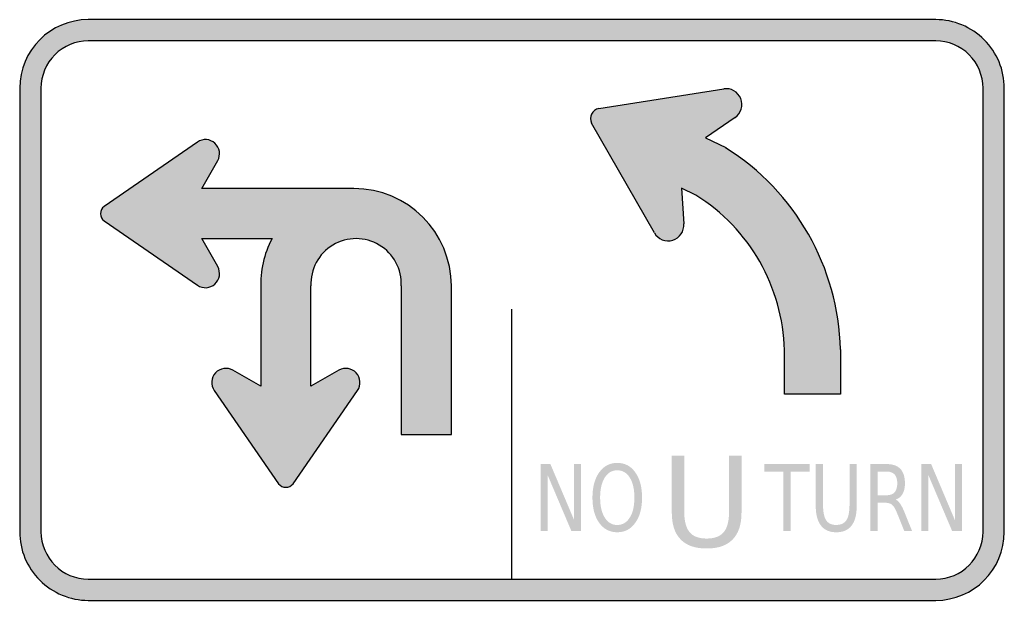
# Model space of a CAD drawing. Header units: inches. Extents: x -0.5 to 0.5, y -0.3 to 0.3.
import ezdxf

# ---------------------------------------------------------------- set-up
doc = ezdxf.new("R2010")
doc.units = ezdxf.units.IN
doc.header["$MEASUREMENT"] = 0

msp = doc.modelspace()

# ---------------------------------------------------------------- hatches: boundary and pattern name
h = msp.add_hatch(color=7)
edge = h.paths.add_edge_path()
edge.add_spline(control_points=[(0.4303, -0.2951), (0.4688, -0.2951), (0.5, -0.2639), (0.5, -0.2254)], knot_values=[0, 0, 0, 0, 1, 1, 1, 1], degree=3, periodic=0)
edge.add_line((0.5, -0.2254), (0.5, 0.2254))
edge.add_spline(control_points=[(0.5, 0.2254), (0.5, 0.2439), (0.4927, 0.2616), (0.4796, 0.2747), (0.4665, 0.2877), (0.4488, 0.2951), (0.4303, 0.2951)], knot_values=[0, 0, 0, 0, 1, 1, 1, 2, 2, 2, 2], degree=3, periodic=0)
edge.add_line((0.4303, 0.2951), (-0.4303, 0.2951))
edge.add_spline(control_points=[(-0.4303, 0.2951), (-0.4688, 0.2951), (-0.5, 0.2639), (-0.5, 0.2254)], knot_values=[0, 0, 0, 0, 1, 1, 1, 1], degree=3, periodic=0)
edge.add_line((-0.5, 0.2254), (-0.5, -0.2254))
edge.add_spline(control_points=[(-0.5, -0.2254), (-0.5, -0.2439), (-0.4927, -0.2616), (-0.4796, -0.2747), (-0.4665, -0.2877), (-0.4488, -0.2951), (-0.4303, -0.2951)], knot_values=[0, 0, 0, 0, 1, 1, 1, 2, 2, 2, 2], degree=3, periodic=0)
edge.add_line((-0.4303, -0.2951), (0.4303, -0.2951))
edge = h.paths.add_edge_path(flags=0)
edge.add_spline(control_points=[(0.4303, -0.2735), (0.4569, -0.2735), (0.4784, -0.2519), (0.4784, -0.2254)], knot_values=[0, 0, 0, 0, 1, 1, 1, 1], degree=3, periodic=0)
edge.add_line((0.4784, -0.2254), (0.4784, 0.2254))
edge.add_spline(control_points=[(0.4784, 0.2254), (0.4784, 0.2381), (0.4733, 0.2504), (0.4643, 0.2594), (0.4553, 0.2684), (0.4431, 0.2735), (0.4303, 0.2735)], knot_values=[0, 0, 0, 0, 1, 1, 1, 2, 2, 2, 2], degree=3, periodic=0)
edge.add_line((0.4303, 0.2735), (-0.4303, 0.2735))
edge.add_spline(control_points=[(-0.4303, 0.2735), (-0.4431, 0.2735), (-0.4553, 0.2684), (-0.4643, 0.2594), (-0.4733, 0.2504), (-0.4784, 0.2381), (-0.4784, 0.2254)], knot_values=[0, 0, 0, 0, 1, 1, 1, 2, 2, 2, 2], degree=3, periodic=0)
edge.add_line((-0.4784, 0.2254), (-0.4784, -0.2254))
edge.add_spline(control_points=[(-0.4784, -0.2254), (-0.4784, -0.2519), (-0.4569, -0.2735), (-0.4303, -0.2735)], knot_values=[0, 0, 0, 0, 1, 1, 1, 1], degree=3, periodic=0)
edge.add_line((-0.4303, -0.2735), (0.4303, -0.2735))
h = msp.add_hatch(color=7)
edge = h.paths.add_edge_path()
edge.add_spline(control_points=[(0.217, 0.1648), (0.2878, 0.1205), (0.3316, 0.0435), (0.3335, -0.0401)], knot_values=[0, 0, 0, 0, 1, 1, 1, 1], degree=3, periodic=0)
edge.add_line((0.3335, -0.0401), (0.3335, -0.0854))
edge.add_line((0.3335, -0.0854), (0.2767, -0.0854))
edge.add_line((0.2767, -0.0854), (0.2767, -0.0408))
edge.add_spline(control_points=[(0.2767, -0.0408), (0.275, 0.0234), (0.2413, 0.0826), (0.1868, 0.1167)], knot_values=[0, 0, 0, 0, 1, 1, 1, 1], degree=3, periodic=0)
edge.add_line((0.1868, 0.1167), (0.172, 0.1238))
edge.add_line((0.172, 0.1238), (0.1745, 0.0875))
edge.add_spline(control_points=[(0.1745, 0.0875), (0.175, 0.08), (0.1703, 0.0732), (0.1632, 0.071), (0.156, 0.0689), (0.1483, 0.0719), (0.1446, 0.0784)], knot_values=[0, 0, 0, 0, 1, 1, 1, 2, 2, 2, 2], degree=3, periodic=0)
edge.add_line((0.1446, 0.0784), (0.0809, 0.19))
edge.add_spline(control_points=[(0.0809, 0.19), (0.0795, 0.1929), (0.0794, 0.1963), (0.0808, 0.1992), (0.0822, 0.2021), (0.0849, 0.2042), (0.0881, 0.2049)], knot_values=[0, 0, 0, 0, 1, 1, 1, 2, 2, 2, 2], degree=3, periodic=0)
edge.add_line((0.0881, 0.2049), (0.215, 0.2247))
edge.add_spline(control_points=[(0.215, 0.2247), (0.2224, 0.2259), (0.2296, 0.2218), (0.2323, 0.2148), (0.2351, 0.2079), (0.2327, 0.2), (0.2266, 0.1957)], knot_values=[0, 0, 0, 0, 1, 1, 1, 2, 2, 2, 2], degree=3, periodic=0)
edge.add_line((0.2266, 0.1957), (0.1966, 0.175))
edge.add_line((0.1966, 0.175), (0.2172, 0.1651))
edge.add_line((0.2172, 0.1651), (0.217, 0.1648))
h = msp.add_hatch(color=7)
edge = h.paths.add_edge_path()
edge.add_line((-0.1125, 0.0244), (-0.1125, -0.1264))
edge.add_line((-0.1125, -0.1264), (-0.0616, -0.1264))
edge.add_line((-0.0616, -0.1264), (-0.0616, 0.0244))
edge.add_spline(control_points=[(-0.0616, 0.0244), (-0.0616, 0.0507), (-0.072, 0.0758), (-0.0906, 0.0944), (-0.1091, 0.113), (-0.1343, 0.1234), (-0.1606, 0.1234)], knot_values=[0, 0, 0, 0, 1, 1, 1, 2, 2, 2, 2], degree=3, periodic=0)
edge.add_line((-0.1606, 0.1234), (-0.315, 0.1234))
edge.add_line((-0.315, 0.1234), (-0.2989, 0.1518))
edge.add_spline(control_points=[(-0.2989, 0.1518), (-0.2956, 0.1576), (-0.2967, 0.1649), (-0.3017, 0.1694), (-0.3066, 0.174), (-0.314, 0.1745), (-0.3195, 0.1707)], knot_values=[0, 0, 0, 0, 1, 1, 1, 2, 2, 2, 2], degree=3, periodic=0)
edge.add_line((-0.3195, 0.1707), (-0.4143, 0.1053))
edge.add_spline(control_points=[(-0.4143, 0.1053), (-0.4166, 0.1036), (-0.4179, 0.1008), (-0.4179, 0.0979), (-0.4179, 0.095), (-0.4166, 0.0923), (-0.4143, 0.0905)], knot_values=[0, 0, 0, 0, 1, 1, 1, 2, 2, 2, 2], degree=3, periodic=0)
edge.add_line((-0.4143, 0.0905), (-0.3195, 0.0252))
edge.add_spline(control_points=[(-0.3195, 0.0252), (-0.314, 0.0214), (-0.3066, 0.0219), (-0.3017, 0.0264), (-0.2967, 0.0309), (-0.2956, 0.0383), (-0.2989, 0.0441)], knot_values=[0, 0, 0, 0, 1, 1, 1, 2, 2, 2, 2], degree=3, periodic=0)
edge.add_line((-0.2989, 0.0441), (-0.315, 0.0725))
edge.add_line((-0.315, 0.0725), (-0.2437, 0.0725))
edge.add_spline(control_points=[(-0.2437, 0.0725), (-0.252, 0.057), (-0.2559, 0.0395), (-0.2551, 0.0219)], knot_values=[0, 0, 0, 0, 1, 1, 1, 1], degree=3, periodic=0)
edge.add_line((-0.2551, 0.0219), (-0.2552, -0.0773))
edge.add_line((-0.2552, -0.0773), (-0.2835, -0.0612))
edge.add_spline(control_points=[(-0.2835, -0.0612), (-0.2893, -0.0579), (-0.2967, -0.059), (-0.3012, -0.064), (-0.3057, -0.0689), (-0.3062, -0.0763), (-0.3024, -0.0818)], knot_values=[0, 0, 0, 0, 1, 1, 1, 2, 2, 2, 2], degree=3, periodic=0)
edge.add_line((-0.3024, -0.0818), (-0.2371, -0.1766))
edge.add_spline(control_points=[(-0.2371, -0.1766), (-0.2353, -0.1789), (-0.2326, -0.1802), (-0.2297, -0.1802), (-0.2268, -0.1802), (-0.2241, -0.1789), (-0.2223, -0.1766)], knot_values=[0, 0, 0, 0, 1, 1, 1, 2, 2, 2, 2], degree=3, periodic=0)
edge.add_line((-0.2223, -0.1766), (-0.1569, -0.0818))
edge.add_spline(control_points=[(-0.1569, -0.0818), (-0.1531, -0.0763), (-0.1536, -0.0689), (-0.1582, -0.064), (-0.1627, -0.059), (-0.17, -0.0579), (-0.1758, -0.0612)], knot_values=[0, 0, 0, 0, 1, 1, 1, 2, 2, 2, 2], degree=3, periodic=0)
edge.add_line((-0.1758, -0.0612), (-0.2042, -0.0773))
edge.add_line((-0.2042, -0.0773), (-0.2042, 0.0244))
edge.add_spline(control_points=[(-0.2042, 0.0244), (-0.205, 0.0413), (-0.1965, 0.0573), (-0.182, 0.066), (-0.1674, 0.0747), (-0.1493, 0.0747), (-0.1348, 0.066), (-0.1203, 0.0573), (-0.1117, 0.0413), (-0.1125, 0.0244)], knot_values=[0, 0, 0, 0, 1, 1, 1, 2, 2, 2, 3, 3, 3, 3], degree=3, periodic=0)
h = msp.add_hatch(color=7)
edge = h.paths.add_edge_path()
edge.add_line((0.1623, -0.1482), (0.1749, -0.1482))
edge.add_line((0.1749, -0.1482), (0.1749, -0.2044))
edge.add_spline(control_points=[(0.1749, -0.2044), (0.1749, -0.2143), (0.1767, -0.2214), (0.1803, -0.2257), (0.1839, -0.2301), (0.1897, -0.2323), (0.1977, -0.2323), (0.2057, -0.2323), (0.2115, -0.2301), (0.2151, -0.2257), (0.2187, -0.2214), (0.2205, -0.2143), (0.2205, -0.2044)], knot_values=[0, 0, 0, 0, 1, 1, 1, 2, 2, 2, 3, 3, 3, 4, 4, 4, 4], degree=3, periodic=0)
edge.add_line((0.2205, -0.2044), (0.2205, -0.1482))
edge.add_line((0.2205, -0.1482), (0.2331, -0.1482))
edge.add_line((0.2331, -0.1482), (0.2331, -0.2059))
edge.add_spline(control_points=[(0.2331, -0.2059), (0.2331, -0.218), (0.2301, -0.2271), (0.2241, -0.2332), (0.2182, -0.2394), (0.2094, -0.2424), (0.1977, -0.2424), (0.1861, -0.2424), (0.1772, -0.2394), (0.1713, -0.2332), (0.1653, -0.2271), (0.1623, -0.218), (0.1623, -0.2059)], knot_values=[0, 0, 0, 0, 1, 1, 1, 2, 2, 2, 3, 3, 3, 4, 4, 4, 4], degree=3, periodic=0)
edge.add_line((0.1623, -0.2059), (0.1623, -0.1482))
for points in [[(0.0291, -0.1566), (0.039, -0.1566), (0.0631, -0.2135), (0.0631, -0.1566), (0.0702, -0.1566), (0.0702, -0.2246), (0.0603, -0.2246), (0.0362, -0.1678), (0.0362, -0.2246), (0.0291, -0.2246), (0.0291, -0.1566)], [(0.2563, -0.1566), (0.3023, -0.1566), (0.3023, -0.1644), (0.283, -0.1644), (0.283, -0.2246), (0.2756, -0.2246), (0.2756, -0.1644), (0.2563, -0.1644), (0.2563, -0.1566)], [(0.4158, -0.1566), (0.4257, -0.1566), (0.4498, -0.2135), (0.4498, -0.1566), (0.4569, -0.1566), (0.4569, -0.2246), (0.447, -0.2246), (0.4229, -0.1678), (0.4229, -0.2246), (0.4158, -0.2246), (0.4158, -0.1566)]]:
    msp.add_hatch(color=7).paths.add_polyline_path(points)
h = msp.add_hatch(color=7)
edge = h.paths.add_edge_path()
edge.add_spline(control_points=[(0.1069, -0.1554), (0.1146, -0.1554), (0.1207, -0.1586), (0.1252, -0.165), (0.1298, -0.1714), (0.1321, -0.18), (0.1321, -0.1907), (0.1321, -0.2014), (0.1298, -0.21), (0.1252, -0.2163), (0.1207, -0.2227), (0.1146, -0.2259), (0.1069, -0.2259), (0.0993, -0.2259), (0.0932, -0.2227), (0.0886, -0.2164), (0.084, -0.21), (0.0817, -0.2014), (0.0817, -0.1907), (0.0817, -0.18), (0.084, -0.1714), (0.0886, -0.165), (0.0932, -0.1586), (0.0993, -0.1554), (0.1069, -0.1554)], knot_values=[0, 0, 0, 0, 1, 1, 1, 2, 2, 2, 3, 3, 3, 4, 4, 4, 5, 5, 5, 6, 6, 6, 7, 7, 7, 8, 8, 8, 8], degree=3, periodic=0)
edge = h.paths.add_edge_path(flags=0)
edge.add_spline(control_points=[(0.1069, -0.1629), (0.1016, -0.1629), (0.0974, -0.1654), (0.0942, -0.1703), (0.0911, -0.1753), (0.0895, -0.1821), (0.0895, -0.1907), (0.0895, -0.1993), (0.0911, -0.206), (0.0942, -0.211), (0.0974, -0.216), (0.1016, -0.2185), (0.1069, -0.2185), (0.1123, -0.2185), (0.1165, -0.216), (0.1196, -0.211), (0.1228, -0.206), (0.1243, -0.1993), (0.1243, -0.1907), (0.1243, -0.1821), (0.1228, -0.1753), (0.1196, -0.1703), (0.1165, -0.1654), (0.1123, -0.1629), (0.1069, -0.1629)], knot_values=[0, 0, 0, 0, 1, 1, 1, 2, 2, 2, 3, 3, 3, 4, 4, 4, 5, 5, 5, 6, 6, 6, 7, 7, 7, 8, 8, 8, 8], degree=3, periodic=0)
h = msp.add_hatch(color=7)
edge = h.paths.add_edge_path()
edge.add_line((0.3085, -0.1566), (0.3159, -0.1566))
edge.add_line((0.3159, -0.1566), (0.3159, -0.1979))
edge.add_spline(control_points=[(0.3159, -0.1979), (0.3159, -0.2052), (0.317, -0.2105), (0.3191, -0.2137), (0.3212, -0.2169), (0.3246, -0.2185), (0.3294, -0.2185), (0.3341, -0.2185), (0.3375, -0.2169), (0.3396, -0.2137), (0.3417, -0.2105), (0.3428, -0.2052), (0.3428, -0.1979)], knot_values=[0, 0, 0, 0, 1, 1, 1, 2, 2, 2, 3, 3, 3, 4, 4, 4, 4], degree=3, periodic=0)
edge.add_line((0.3428, -0.1979), (0.3428, -0.1566))
edge.add_line((0.3428, -0.1566), (0.3501, -0.1566))
edge.add_line((0.3501, -0.1566), (0.3501, -0.1991))
edge.add_spline(control_points=[(0.3501, -0.1991), (0.3501, -0.2079), (0.3484, -0.2146), (0.3449, -0.2191), (0.3414, -0.2237), (0.3362, -0.2259), (0.3294, -0.2259), (0.3225, -0.2259), (0.3173, -0.2237), (0.3138, -0.2191), (0.3103, -0.2146), (0.3085, -0.2079), (0.3085, -0.1991)], knot_values=[0, 0, 0, 0, 1, 1, 1, 2, 2, 2, 3, 3, 3, 4, 4, 4, 4], degree=3, periodic=0)
edge.add_line((0.3085, -0.1991), (0.3085, -0.1566))
h = msp.add_hatch(color=7)
edge = h.paths.add_edge_path()
edge.add_spline(control_points=[(0.3897, -0.1927), (0.3913, -0.1934), (0.3928, -0.1948), (0.3943, -0.197), (0.3958, -0.1992), (0.3973, -0.2022), (0.3988, -0.206)], knot_values=[0, 0, 0, 0, 1, 1, 1, 2, 2, 2, 2], degree=3, periodic=0)
edge.add_line((0.3988, -0.206), (0.4063, -0.2246))
edge.add_line((0.4063, -0.2246), (0.3984, -0.2246))
edge.add_line((0.3984, -0.2246), (0.3914, -0.2072))
edge.add_spline(control_points=[(0.3914, -0.2072), (0.3896, -0.2026), (0.3879, -0.1996), (0.3862, -0.1981), (0.3845, -0.1966), (0.3822, -0.1959), (0.3793, -0.1959)], knot_values=[0, 0, 0, 0, 1, 1, 1, 2, 2, 2, 2], degree=3, periodic=0)
edge.add_line((0.3793, -0.1959), (0.3713, -0.1959))
edge.add_line((0.3713, -0.1959), (0.3713, -0.2246))
edge.add_line((0.3713, -0.2246), (0.3639, -0.2246))
edge.add_line((0.3639, -0.2246), (0.3639, -0.1566))
edge.add_line((0.3639, -0.1566), (0.3806, -0.1566))
edge.add_spline(control_points=[(0.3806, -0.1566), (0.3868, -0.1566), (0.3914, -0.1583), (0.3945, -0.1615), (0.3975, -0.1648), (0.3991, -0.1697), (0.3991, -0.1762), (0.3991, -0.1805), (0.3983, -0.1841), (0.3967, -0.1869), (0.3951, -0.1897), (0.3928, -0.1917), (0.3897, -0.1927)], knot_values=[0, 0, 0, 0, 1, 1, 1, 2, 2, 2, 3, 3, 3, 4, 4, 4, 4], degree=3, periodic=0)
edge = h.paths.add_edge_path(flags=0)
edge.add_line((0.3713, -0.1642), (0.3713, -0.1883))
edge.add_line((0.3713, -0.1883), (0.3806, -0.1883))
edge.add_spline(control_points=[(0.3806, -0.1883), (0.3841, -0.1883), (0.3868, -0.1873), (0.3886, -0.1853), (0.3904, -0.1832), (0.3913, -0.1802), (0.3913, -0.1762), (0.3913, -0.1722), (0.3904, -0.1692), (0.3886, -0.1672), (0.3868, -0.1652), (0.3841, -0.1642), (0.3806, -0.1642)], knot_values=[0, 0, 0, 0, 1, 1, 1, 2, 2, 2, 3, 3, 3, 4, 4, 4, 4], degree=3, periodic=0)
edge.add_line((0.3806, -0.1642), (0.3713, -0.1642))

# ---------------------------------------------------------------- linework, layer by layer
at = {"color": 7}
for p, q in [((0.0881, 0.2049), (0.215, 0.2247)), ((0.2266, 0.1957), (0.1966, 0.175)), ((0.1446, 0.0784), (0.0809, 0.19)), ((-0.3195, 0.1707), (-0.4143, 0.1053)), ((0.1966, 0.175), (0.2172, 0.1651)), ((0.2172, 0.1651), (0.217, 0.1648)), ((-0.315, 0.1234), (-0.2989, 0.1518)), ((-0.1606, 0.1234), (-0.315, 0.1234)), ((-0.2897, 0.1234), (-0.29, 0.1234)), ((0.1868, 0.1167), (0.172, 0.1238)), ((0.172, 0.1238), (0.1745, 0.0875)), ((-0.4143, 0.0905), (-0.3195, 0.0252)), ((-0.2989, 0.0441), (-0.315, 0.0725)), ((-0.315, 0.0725), (-0.2437, 0.0725)), ((-0.2551, 0.0219), (-0.2552, -0.0773)), ((-0.2042, -0.0773), (-0.2042, 0.0244)), ((-0.1125, 0.0244), (-0.1125, -0.1264)), ((-0.0616, -0.1264), (-0.0616, 0.0244)), ((0, -0.2735), (0, 0.001)), ((0.2767, -0.0854), (0.2767, -0.0408)), ((0.3335, -0.0401), (0.3335, -0.0854)), ((-0.2552, -0.052), (-0.2552, -0.0523)), ((-0.2552, -0.0773), (-0.2835, -0.0612)), ((-0.1758, -0.0612), (-0.2042, -0.0773)), ((-0.3024, -0.0818), (-0.2371, -0.1766)), ((-0.2223, -0.1766), (-0.1569, -0.0818)), ((0.3335, -0.0854), (0.2767, -0.0854)), ((-0.1125, -0.1264), (-0.0616, -0.1264))]:
    msp.add_line(p, q, dxfattribs=at)
for points in [[(0.4303, 0.2951), (-0.4303, 0.2951)], [(0.4303, 0.2735), (-0.4303, 0.2735)], [(-0.5, 0.2254), (-0.5, -0.2254)], [(-0.4784, 0.2254), (-0.4784, -0.2254)], [(0.4784, -0.2254), (0.4784, 0.2254)], [(0.5, -0.2254), (0.5, 0.2254)], [(-0.4303, -0.2735), (0.4303, -0.2735)], [(-0.4303, -0.2951), (0.4303, -0.2951)]]:
    msp.add_lwpolyline(points, dxfattribs=at)
for points in [[(-0.4303, 0.2951), (-0.4688, 0.2951), (-0.5, 0.2639), (-0.5, 0.2254)], [(0.3335, -0.0401), (0.3316, 0.0435), (0.2878, 0.1205), (0.217, 0.1648)], [(-0.0616, 0.0244), (-0.0616, 0.0791), (-0.1059, 0.1234), (-0.1606, 0.1234)], [(0.2767, -0.0408), (0.275, 0.0234), (0.2413, 0.0826), (0.1868, 0.1167)], [(-0.2437, 0.0725), (-0.252, 0.057), (-0.2559, 0.0395), (-0.2551, 0.0219)], [(-0.4784, -0.2254), (-0.4784, -0.2519), (-0.4569, -0.2735), (-0.4303, -0.2735)], [(0.4303, -0.2735), (0.4569, -0.2735), (0.4784, -0.2519), (0.4784, -0.2254)], [(0.4303, -0.2951), (0.4688, -0.2951), (0.5, -0.2639), (0.5, -0.2254)]]:
    msp.add_open_spline(points, degree=3, dxfattribs=at)
for points, knots in [([(0.5, 0.2254), (0.5, 0.2439), (0.4927, 0.2616), (0.4796, 0.2747), (0.4665, 0.2877), (0.4488, 0.2951), (0.4303, 0.2951)], [0, 0, 0, 0, 1, 1, 1, 2, 2, 2, 2]), ([(-0.4303, 0.2735), (-0.4431, 0.2735), (-0.4553, 0.2684), (-0.4643, 0.2594), (-0.4733, 0.2504), (-0.4784, 0.2381), (-0.4784, 0.2254)], [0, 0, 0, 0, 1, 1, 1, 2, 2, 2, 2]), ([(0.4784, 0.2254), (0.4784, 0.2381), (0.4733, 0.2504), (0.4643, 0.2594), (0.4553, 0.2684), (0.4431, 0.2735), (0.4303, 0.2735)], [0, 0, 0, 0, 1, 1, 1, 2, 2, 2, 2]), ([(0.2266, 0.1957), (0.2327, 0.2), (0.2351, 0.2079), (0.2323, 0.2148), (0.2296, 0.2218), (0.2224, 0.2259), (0.215, 0.2247)], [0, 0, 0, 0, 1, 1, 1, 2, 2, 2, 2]), ([(0.0881, 0.2049), (0.0849, 0.2042), (0.0822, 0.2021), (0.0808, 0.1992), (0.0794, 0.1963), (0.0795, 0.1929), (0.0809, 0.19)], [0, 0, 0, 0, 1, 1, 1, 2, 2, 2, 2]), ([(-0.2989, 0.1518), (-0.2956, 0.1576), (-0.2967, 0.1649), (-0.3017, 0.1694), (-0.3066, 0.174), (-0.314, 0.1745), (-0.3195, 0.1707)], [0, 0, 0, 0, 1, 1, 1, 2, 2, 2, 2]), ([(-0.4143, 0.1053), (-0.4166, 0.1036), (-0.4179, 0.1008), (-0.4179, 0.0979), (-0.4179, 0.095), (-0.4166, 0.0923), (-0.4143, 0.0905)], [0, 0, 0, 0, 1, 1, 1, 2, 2, 2, 2]), ([(0.1446, 0.0784), (0.1483, 0.0719), (0.156, 0.0689), (0.1632, 0.071), (0.1703, 0.0732), (0.175, 0.08), (0.1745, 0.0875)], [0, 0, 0, 0, 1, 1, 1, 2, 2, 2, 2]), ([(-0.1125, 0.0244), (-0.1117, 0.0413), (-0.1203, 0.0573), (-0.1348, 0.066), (-0.1493, 0.0747), (-0.1674, 0.0747), (-0.182, 0.066), (-0.1965, 0.0573), (-0.205, 0.0413), (-0.2042, 0.0244)], [0, 0, 0, 0, 1, 1, 1, 2, 2, 2, 3, 3, 3, 3]), ([(-0.3195, 0.0252), (-0.314, 0.0214), (-0.3066, 0.0219), (-0.3017, 0.0264), (-0.2967, 0.0309), (-0.2956, 0.0383), (-0.2989, 0.0441)], [0, 0, 0, 0, 1, 1, 1, 2, 2, 2, 2]), ([(-0.2835, -0.0612), (-0.2893, -0.0579), (-0.2967, -0.059), (-0.3012, -0.064), (-0.3057, -0.0689), (-0.3062, -0.0763), (-0.3024, -0.0818)], [0, 0, 0, 0, 1, 1, 1, 2, 2, 2, 2]), ([(-0.1569, -0.0818), (-0.1531, -0.0763), (-0.1536, -0.0689), (-0.1582, -0.064), (-0.1627, -0.059), (-0.17, -0.0579), (-0.1758, -0.0612)], [0, 0, 0, 0, 1, 1, 1, 2, 2, 2, 2]), ([(-0.2371, -0.1766), (-0.2353, -0.1789), (-0.2326, -0.1802), (-0.2297, -0.1802), (-0.2268, -0.1802), (-0.2241, -0.1789), (-0.2223, -0.1766)], [0, 0, 0, 0, 1, 1, 1, 2, 2, 2, 2]), ([(-0.5, -0.2254), (-0.5, -0.2439), (-0.4927, -0.2616), (-0.4796, -0.2747), (-0.4665, -0.2877), (-0.4488, -0.2951), (-0.4303, -0.2951)], [0, 0, 0, 0, 1, 1, 1, 2, 2, 2, 2])]:
    msp.add_open_spline(points, degree=3, knots=knots, dxfattribs=at)

doc.saveas('drawing.dxf')
